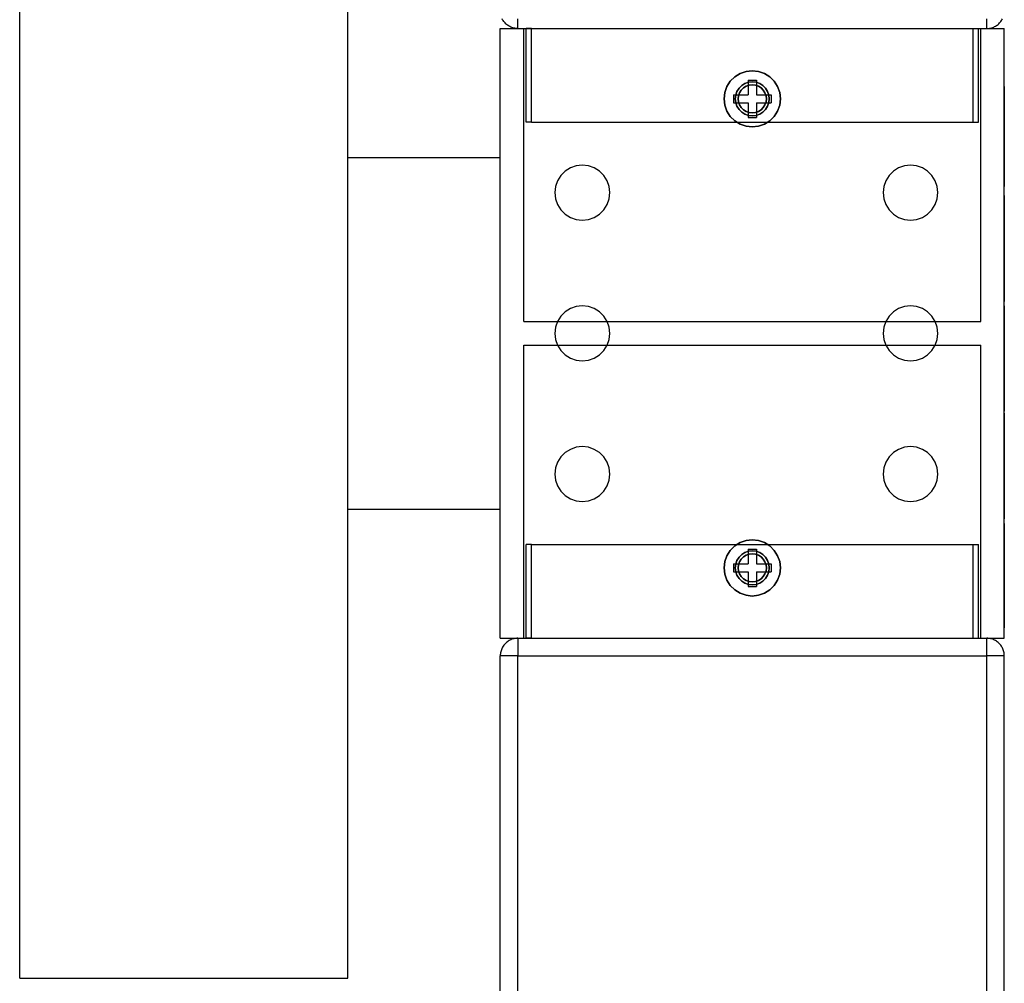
# Model space of a CAD drawing. Header units: millimetres. Extents: x -318 to 464, y -214 to 229.
# Tile 14 of 15: x 380 to 464, y 30 to 112. Entities that reach past the tile are written whole.
import ezdxf

# ---------------------------------------------------------------- set-up
doc = ezdxf.new("R2010")
doc.units = ezdxf.units.MM
doc.layers.add('GEOMETRY', color=7, linetype='Continuous')

msp = doc.modelspace()

# ---------------------------------------------------------------- linework, layer by layer
at = {"layer": 'GEOMETRY'}
for points in [[(379.5, 30), (379.5, 140)], [(407.5, 30), (407.5, 140)], [(422, 111), (421.9128, 111.0025), (421.8259, 111.0101), (421.7395, 111.0228), (421.6541, 111.0404), (421.5698, 111.063), (421.487, 111.0905), (421.4059, 111.1227), (421.3268, 111.1596), (421.25, 111.201), (421.1757, 111.2468), (421.1043, 111.2968), (421.0358, 111.3509), (420.9706, 111.4089), (420.9089, 111.4706), (420.8509, 111.5358), (420.7968, 111.6043), (420.7468, 111.6757), (420.701, 111.75), (420.6596, 111.8268)], [(422, 111), (422, 111.0025), (422, 111.0101), (422, 111.0228), (422, 111.0404), (422, 111.063), (422, 111.0905), (422, 111.1227), (422, 111.1596), (422, 111.201), (422, 111.2468), (422, 111.2968), (422, 111.3509), (422, 111.4089), (422, 111.4706), (422, 111.5358), (422, 111.6043), (422, 111.6757), (422, 111.75), (422, 111.8268)], [(462, 111), (462, 111.0025), (462, 111.0101), (462, 111.0228), (462, 111.0404), (462, 111.063), (462, 111.0905), (462, 111.1227), (462, 111.1596), (462, 111.201), (462, 111.2468), (462, 111.2968), (462, 111.3509), (462, 111.4089), (462, 111.4706), (462, 111.5358), (462, 111.6043), (462, 111.6757), (462, 111.75), (462, 111.8268)], [(462, 111), (462.0872, 111.0025), (462.1741, 111.0101), (462.2605, 111.0228), (462.3459, 111.0404), (462.4302, 111.063), (462.513, 111.0905), (462.5941, 111.1227), (462.6732, 111.1596), (462.75, 111.201), (462.8243, 111.2468), (462.8957, 111.2968), (462.9642, 111.3509), (463.0294, 111.4089), (463.0911, 111.4706), (463.1491, 111.5358), (463.2032, 111.6043), (463.2532, 111.6757), (463.299, 111.75), (463.3404, 111.8268)], [(420.5, 59), (420.5, 111)], [(420.5, 111), (463.5, 111)], [(422, 111), (462, 111)], [(422.5, 86), (422.5, 111)], [(422.5, 111), (461.5, 111)], [(423.15, 111), (423.1238, 111), (423.0978, 111), (423.0719, 111), (423.0462, 111), (423.0209, 111), (422.9961, 111), (422.9718, 111), (422.948, 111), (422.925, 111), (422.9027, 111), (422.8813, 111), (422.8607, 111), (422.8412, 111), (422.8227, 111), (422.8053, 111), (422.789, 111), (422.774, 111), (422.7603, 111), (422.7479, 111), (422.7368, 111), (422.7271, 111), (422.7189, 111), (422.7121, 111), (422.7068, 111), (422.703, 111), (422.7008, 111), (422.7, 111)], [(422.7, 103), (422.7, 111)], [(423.15, 111), (460.85, 111)], [(423.15, 103), (423.15, 111)], [(460.85, 111), (460.8762, 111), (460.9022, 111), (460.9281, 111), (460.9538, 111), (460.9791, 111), (461.0039, 111), (461.0282, 111), (461.052, 111), (461.075, 111), (461.0973, 111), (461.1187, 111), (461.1393, 111), (461.1588, 111), (461.1773, 111), (461.1947, 111), (461.211, 111), (461.226, 111), (461.2397, 111), (461.2521, 111), (461.2632, 111), (461.2729, 111), (461.2811, 111), (461.2879, 111), (461.2932, 111), (461.297, 111), (461.2992, 111), (461.3, 111)], [(460.85, 103), (460.85, 111)], [(461.3, 103), (461.3, 111)], [(461.5, 86), (461.5, 111)], [(463.5, 59), (463.5, 111)], [(442, 102.6), (441.4659, 102.6602), (440.9587, 102.8377), (440.5036, 103.1236), (440.1236, 103.5036), (439.8377, 103.9587), (439.6602, 104.4659), (439.6, 105), (439.6602, 105.5341), (439.8377, 106.0413), (440.1236, 106.4964), (440.5036, 106.8764), (440.9587, 107.1623), (441.4659, 107.3398), (442, 107.4), (442.5341, 107.3398), (443.0413, 107.1623), (443.4964, 106.8764), (443.8764, 106.4964), (444.1623, 106.0413), (444.3398, 105.5341), (444.4, 105), (444.3398, 104.4659), (444.1623, 103.9587), (443.8764, 103.5036), (443.4964, 103.1236), (443.0413, 102.8377), (442.5341, 102.6602), (442, 102.6)], [(442, 107.4), (441.4659, 107.3398), (440.9587, 107.1623), (440.5036, 106.8764), (440.1236, 106.4964), (439.8377, 106.0413), (439.6602, 105.5341), (439.6, 105), (439.6602, 104.4659), (439.8377, 103.9587), (440.1236, 103.5036), (440.5036, 103.1236), (440.9587, 102.8377), (441.4659, 102.6602), (442, 102.6), (442.5341, 102.6602), (443.0413, 102.8377), (443.4964, 103.1236), (443.8764, 103.5036), (444.1623, 103.9587), (444.3398, 104.4659), (444.4, 105), (444.3398, 105.5341), (444.1623, 106.0413), (443.8764, 106.4964), (443.4964, 106.8764), (443.0413, 107.1623), (442.5341, 107.3398), (442, 107.4)], [(442, 103.55), (441.6773, 103.5864), (441.3709, 103.6936), (441.0959, 103.8663), (440.8663, 104.0959), (440.6936, 104.3709), (440.5864, 104.6773), (440.55, 105), (440.5864, 105.3227), (440.6936, 105.6291), (440.8663, 105.9041), (441.0959, 106.1337), (441.3709, 106.3064), (441.6773, 106.4136), (442, 106.45), (442.3227, 106.4136), (442.6291, 106.3064), (442.9041, 106.1337), (443.1337, 105.9041), (443.3064, 105.6291), (443.4136, 105.3227), (443.45, 105), (443.4136, 104.6773), (443.3064, 104.3709), (443.1337, 104.0959), (442.9041, 103.8663), (442.6291, 103.6936), (442.3227, 103.5864), (442, 103.55)], [(442, 106.45), (441.6773, 106.4136), (441.3709, 106.3064), (441.0959, 106.1337), (440.8663, 105.9041), (440.6936, 105.6291), (440.5864, 105.3227), (440.55, 105), (440.5864, 104.6773), (440.6936, 104.3709), (440.8663, 104.0959), (441.0959, 103.8663), (441.3709, 103.6936), (441.6773, 103.5864), (442, 103.55), (442.3227, 103.5864), (442.6291, 103.6936), (442.9041, 103.8663), (443.1337, 104.0959), (443.3064, 104.3709), (443.4136, 104.6773), (443.45, 105), (443.4136, 105.3227), (443.3064, 105.6291), (443.1337, 105.9041), (442.9041, 106.1337), (442.6291, 106.3064), (442.3227, 106.4136), (442, 106.45)], [(442, 103.8), (441.733, 103.8301), (441.4793, 103.9188), (441.2518, 104.0618), (441.0618, 104.2518), (440.9188, 104.4793), (440.8301, 104.733), (440.8, 105), (440.8301, 105.267), (440.9188, 105.5207), (441.0618, 105.7482), (441.2518, 105.9382), (441.4793, 106.0812), (441.733, 106.1699), (442, 106.2), (442.267, 106.1699), (442.5207, 106.0812), (442.7482, 105.9382), (442.9382, 105.7482), (443.0812, 105.5207), (443.1699, 105.267), (443.2, 105), (443.1699, 104.733), (443.0812, 104.4793), (442.9382, 104.2518), (442.7482, 104.0618), (442.5207, 103.9188), (442.267, 103.8301), (442, 103.8)], [(442, 106.2), (441.733, 106.1699), (441.4793, 106.0812), (441.2518, 105.9382), (441.0618, 105.7482), (440.9188, 105.5207), (440.8301, 105.267), (440.8, 105), (440.8301, 104.733), (440.9188, 104.4793), (441.0618, 104.2518), (441.2518, 104.0618), (441.4793, 103.9188), (441.733, 103.8301), (442, 103.8), (442.267, 103.8301), (442.5207, 103.9188), (442.7482, 104.0618), (442.9382, 104.2518), (443.0812, 104.4793), (443.1699, 104.733), (443.2, 105), (443.1699, 105.267), (443.0812, 105.5207), (442.9382, 105.7482), (442.7482, 105.9382), (442.5207, 106.0812), (442.267, 106.1699), (442, 106.2)], [(441.65, 106.6), (441.65, 105.35)], [(441.65, 106.6), (442.35, 106.6)], [(442.35, 106.6), (442.35, 105.35)], [(463.5, 106.048), (463.5, 105.9663), (463.5, 105.7256), (463.5, 105.3377), (463.5, 104.8222), (463.5, 104.205), (463.5, 103.5169), (463.5, 102.7925), (463.5, 102.0681), (463.5, 101.38), (463.5, 100.7627), (463.5, 100.2472), (463.5, 99.8594), (463.5, 99.6186), (463.5, 99.537), (463.5, 99.6186), (463.5, 99.8594), (463.5, 100.2472), (463.5, 100.7627), (463.5, 101.38), (463.5, 102.0681), (463.5, 102.7925), (463.5, 103.5169), (463.5, 104.205), (463.5, 104.8222), (463.5, 105.3377), (463.5, 105.7256), (463.5, 105.9663), (463.5, 106.048)], [(463.5, 106.0469), (463.5, 105.9653), (463.5, 105.7245), (463.5, 105.3366), (463.5, 104.8212), (463.5, 104.2039), (463.5, 103.5159), (463.5, 102.7915), (463.5, 102.0671), (463.5, 101.379), (463.5, 100.7618), (463.5, 100.2463), (463.5, 99.8585), (463.5, 99.6177), (463.5, 99.5361), (463.5, 99.6177), (463.5, 99.8585), (463.5, 100.2463), (463.5, 100.7618), (463.5, 101.379), (463.5, 102.0671), (463.5, 102.7915), (463.5, 103.5159), (463.5, 104.2039), (463.5, 104.8212), (463.5, 105.3366), (463.5, 105.7245), (463.5, 105.9653), (463.5, 106.0469)], [(463.5, 105.9861), (463.5, 105.9044), (463.5, 105.6636), (463.5, 105.2758), (463.5, 104.7603), (463.5, 104.143), (463.5, 103.4548), (463.5, 102.7304), (463.5, 102.0059), (463.5, 101.3178), (463.5, 100.7005), (463.5, 100.1849), (463.5, 99.7971), (463.5, 99.5563), (463.5, 99.4747), (463.5, 99.5563), (463.5, 99.7971), (463.5, 100.1849), (463.5, 100.7005), (463.5, 101.3178), (463.5, 102.0059), (463.5, 102.7304), (463.5, 103.4548), (463.5, 104.143), (463.5, 104.7603), (463.5, 105.2758), (463.5, 105.6636), (463.5, 105.9044), (463.5, 105.9861)], [(440.4, 105.35), (441.65, 105.35)], [(440.4, 105.35), (440.4, 104.65)], [(442.35, 105.35), (443.6, 105.35)], [(443.6, 105.35), (443.6, 104.65)], [(463.5, 105.6374), (463.5, 105.5404), (463.5, 105.2544), (463.5, 104.7936), (463.5, 104.1811), (463.5, 103.4478), (463.5, 102.6303), (463.5, 101.7697), (463.5, 100.909), (463.5, 100.0915), (463.5, 99.3582), (463.5, 98.7458), (463.5, 98.285), (463.5, 97.9989), (463.5, 97.902), (463.5, 97.9989), (463.5, 98.285), (463.5, 98.7458), (463.5, 99.3582), (463.5, 100.0915), (463.5, 100.909), (463.5, 101.7697), (463.5, 102.6303), (463.5, 103.4478), (463.5, 104.1811), (463.5, 104.7936), (463.5, 105.2544), (463.5, 105.5404), (463.5, 105.6374)], [(463.5, 105.6361), (463.5, 105.5393), (463.5, 105.2538), (463.5, 104.794), (463.5, 104.1829), (463.5, 103.4511), (463.5, 102.6353), (463.5, 101.7765), (463.5, 100.9176), (463.5, 100.1019), (463.5, 99.37), (463.5, 98.7589), (463.5, 98.2991), (463.5, 98.0136), (463.5, 97.9169), (463.5, 98.0136), (463.5, 98.2991), (463.5, 98.7589), (463.5, 99.37), (463.5, 100.1019), (463.5, 100.9176), (463.5, 101.7765), (463.5, 102.6353), (463.5, 103.4511), (463.5, 104.1829), (463.5, 104.794), (463.5, 105.2538), (463.5, 105.5393), (463.5, 105.6361)], [(463.5, 105.4272), (463.5, 105.3304), (463.5, 105.0447), (463.5, 104.5845), (463.5, 103.973), (463.5, 103.2406), (463.5, 102.4242), (463.5, 101.5648), (463.5, 100.7053), (463.5, 99.8889), (463.5, 99.1566), (463.5, 98.545), (463.5, 98.0849), (463.5, 97.7992), (463.5, 97.7024), (463.5, 97.7992), (463.5, 98.0849), (463.5, 98.545), (463.5, 99.1566), (463.5, 99.8889), (463.5, 100.7053), (463.5, 101.5648), (463.5, 102.4242), (463.5, 103.2406), (463.5, 103.973), (463.5, 104.5845), (463.5, 105.0447), (463.5, 105.3304), (463.5, 105.4272)], [(463.5, 105.425), (463.5, 105.3283), (463.5, 105.0433), (463.5, 104.5841), (463.5, 103.9738), (463.5, 103.243), (463.5, 102.4284), (463.5, 101.5707), (463.5, 100.7131), (463.5, 99.8985), (463.5, 99.1677), (463.5, 98.5574), (463.5, 98.0982), (463.5, 97.8132), (463.5, 97.7165), (463.5, 97.8132), (463.5, 98.0982), (463.5, 98.5574), (463.5, 99.1677), (463.5, 99.8985), (463.5, 100.7131), (463.5, 101.5707), (463.5, 102.4284), (463.5, 103.243), (463.5, 103.9738), (463.5, 104.5841), (463.5, 105.0433), (463.5, 105.3283), (463.5, 105.425)], [(463.5, 105.2516), (463.5, 105.1549), (463.5, 104.8696), (463.5, 104.4101), (463.5, 103.7994), (463.5, 103.0681), (463.5, 102.2528), (463.5, 101.3946), (463.5, 100.5363), (463.5, 99.721), (463.5, 98.9897), (463.5, 98.379), (463.5, 97.9195), (463.5, 97.6342), (463.5, 97.5375), (463.5, 97.6342), (463.5, 97.9195), (463.5, 98.379), (463.5, 98.9897), (463.5, 99.721), (463.5, 100.5363), (463.5, 101.3946), (463.5, 102.2528), (463.5, 103.0681), (463.5, 103.7994), (463.5, 104.4101), (463.5, 104.8696), (463.5, 105.1549), (463.5, 105.2516)], [(463.5, 105.248), (463.5, 105.1515), (463.5, 104.8668), (463.5, 104.4083), (463.5, 103.7989), (463.5, 103.0691), (463.5, 102.2556), (463.5, 101.3992), (463.5, 100.5428), (463.5, 99.7293), (463.5, 98.9995), (463.5, 98.3901), (463.5, 97.9316), (463.5, 97.6469), (463.5, 97.5504), (463.5, 97.6469), (463.5, 97.9316), (463.5, 98.3901), (463.5, 98.9995), (463.5, 99.7293), (463.5, 100.5428), (463.5, 101.3992), (463.5, 102.2556), (463.5, 103.0691), (463.5, 103.7989), (463.5, 104.4083), (463.5, 104.8668), (463.5, 105.1515), (463.5, 105.248)], [(440.4, 104.65), (441.65, 104.65)], [(441.65, 104.65), (441.65, 103.4)], [(442.35, 104.65), (443.6, 104.65)], [(442.35, 104.65), (442.35, 103.4)], [(441.65, 103.4), (442.35, 103.4)], [(423.15, 103), (423.1238, 103), (423.0978, 103), (423.0719, 103), (423.0462, 103), (423.0209, 103), (422.9961, 103), (422.9718, 103), (422.948, 103), (422.925, 103), (422.9027, 103), (422.8813, 103), (422.8607, 103), (422.8412, 103), (422.8227, 103), (422.8053, 103), (422.789, 103), (422.774, 103), (422.7603, 103), (422.7479, 103), (422.7368, 103), (422.7271, 103), (422.7189, 103), (422.7121, 103), (422.7068, 103), (422.703, 103), (422.7008, 103), (422.7, 103)], [(423.15, 103), (460.85, 103)], [(460.85, 103), (460.8762, 103), (460.9022, 103), (460.9281, 103), (460.9538, 103), (460.9791, 103), (461.0039, 103), (461.0282, 103), (461.052, 103), (461.075, 103), (461.0973, 103), (461.1187, 103), (461.1393, 103), (461.1588, 103), (461.1773, 103), (461.1947, 103), (461.211, 103), (461.226, 103), (461.2397, 103), (461.2521, 103), (461.2632, 103), (461.2729, 103), (461.2811, 103), (461.2879, 103), (461.2932, 103), (461.297, 103), (461.2992, 103), (461.3, 103)], [(407.5, 70), (407.5, 100)], [(407.5, 100), (420.5, 100)], [(420.5, 70), (420.5, 100)], [(427.5, 94.6596), (428.0208, 94.7183), (428.5155, 94.8914), (428.9592, 95.1702), (429.3298, 95.5408), (429.6086, 95.9845), (429.7817, 96.4792), (429.8404, 97), (429.7817, 97.5208), (429.6086, 98.0155), (429.3298, 98.4592), (428.9592, 98.8298), (428.5155, 99.1086), (428.0208, 99.2817), (427.5, 99.3404), (426.9792, 99.2817), (426.4845, 99.1086), (426.0408, 98.8298), (425.6702, 98.4592), (425.3914, 98.0155), (425.2183, 97.5208), (425.1596, 97), (425.2183, 96.4792), (425.3914, 95.9845), (425.6702, 95.5408), (426.0408, 95.1702), (426.4845, 94.8914), (426.9792, 94.7183), (427.5, 94.6596)], [(427.5, 99.3404), (426.9792, 99.2817), (426.4845, 99.1086), (426.0408, 98.8298), (425.6702, 98.4592), (425.3914, 98.0155), (425.2183, 97.5208), (425.1596, 97), (425.2183, 96.4792), (425.3914, 95.9845), (425.6702, 95.5408), (426.0408, 95.1702), (426.4845, 94.8914), (426.9792, 94.7183), (427.5, 94.6596), (428.0208, 94.7183), (428.5155, 94.8914), (428.9592, 95.1702), (429.3298, 95.5408), (429.6086, 95.9845), (429.7817, 96.4792), (429.8404, 97), (429.7817, 97.5208), (429.6086, 98.0155), (429.3298, 98.4592), (428.9592, 98.8298), (428.5155, 99.1086), (428.0208, 99.2817), (427.5, 99.3404)], [(455.5, 94.6596), (456.0208, 94.7183), (456.5155, 94.8914), (456.9592, 95.1702), (457.3298, 95.5408), (457.6086, 95.9845), (457.7817, 96.4792), (457.8404, 97), (457.7817, 97.5208), (457.6086, 98.0155), (457.3298, 98.4592), (456.9592, 98.8298), (456.5155, 99.1086), (456.0208, 99.2817), (455.5, 99.3404), (454.9792, 99.2817), (454.4845, 99.1086), (454.0408, 98.8298), (453.6702, 98.4592), (453.3914, 98.0155), (453.2183, 97.5208), (453.1596, 97), (453.2183, 96.4792), (453.3914, 95.9845), (453.6702, 95.5408), (454.0408, 95.1702), (454.4845, 94.8914), (454.9792, 94.7183), (455.5, 94.6596)], [(455.5, 99.3404), (454.9792, 99.2817), (454.4845, 99.1086), (454.0408, 98.8298), (453.6702, 98.4592), (453.3914, 98.0155), (453.2183, 97.5208), (453.1596, 97), (453.2183, 96.4792), (453.3914, 95.9845), (453.6702, 95.5408), (454.0408, 95.1702), (454.4845, 94.8914), (454.9792, 94.7183), (455.5, 94.6596), (456.0208, 94.7183), (456.5155, 94.8914), (456.9592, 95.1702), (457.3298, 95.5408), (457.6086, 95.9845), (457.7817, 96.4792), (457.8404, 97), (457.7817, 97.5208), (457.6086, 98.0155), (457.3298, 98.4592), (456.9592, 98.8298), (456.5155, 99.1086), (456.0208, 99.2817), (455.5, 99.3404)], [(463.5, 96.7437), (463.5, 96.6505), (463.5, 96.3755), (463.5, 95.9326), (463.5, 95.3438), (463.5, 94.6388), (463.5, 93.853), (463.5, 93.0256), (463.5, 92.1982), (463.5, 91.4123), (463.5, 90.7074), (463.5, 90.1186), (463.5, 89.6757), (463.5, 89.4007), (463.5, 89.3074), (463.5, 89.4007), (463.5, 89.6757), (463.5, 90.1186), (463.5, 90.7074), (463.5, 91.4123), (463.5, 92.1982), (463.5, 93.0256), (463.5, 93.853), (463.5, 94.6388), (463.5, 95.3438), (463.5, 95.9326), (463.5, 96.3755), (463.5, 96.6505), (463.5, 96.7437)], [(463.5, 96.5479), (463.5, 96.4548), (463.5, 96.1803), (463.5, 95.7381), (463.5, 95.1504), (463.5, 94.4466), (463.5, 93.6621), (463.5, 92.8361), (463.5, 92.0102), (463.5, 91.2257), (463.5, 90.5219), (463.5, 89.9342), (463.5, 89.492), (463.5, 89.2175), (463.5, 89.1244), (463.5, 89.2175), (463.5, 89.492), (463.5, 89.9342), (463.5, 90.5219), (463.5, 91.2257), (463.5, 92.0102), (463.5, 92.8361), (463.5, 93.6621), (463.5, 94.4466), (463.5, 95.1504), (463.5, 95.7381), (463.5, 96.1803), (463.5, 96.4548), (463.5, 96.5479)], [(463.5, 96.3252), (463.5, 96.2323), (463.5, 95.9583), (463.5, 95.5168), (463.5, 94.9301), (463.5, 94.2276), (463.5, 93.4444), (463.5, 92.6199), (463.5, 91.7954), (463.5, 91.0122), (463.5, 90.3097), (463.5, 89.723), (463.5, 89.2815), (463.5, 89.0075), (463.5, 88.9146), (463.5, 89.0075), (463.5, 89.2815), (463.5, 89.723), (463.5, 90.3097), (463.5, 91.0122), (463.5, 91.7954), (463.5, 92.6199), (463.5, 93.4444), (463.5, 94.2276), (463.5, 94.9301), (463.5, 95.5168), (463.5, 95.9583), (463.5, 96.2323), (463.5, 96.3252)], [(463.5, 96.3141), (463.5, 96.2315), (463.5, 95.9879), (463.5, 95.5955), (463.5, 95.0739), (463.5, 94.4494), (463.5, 93.7532), (463.5, 93.0202), (463.5, 92.2873), (463.5, 91.5911), (463.5, 90.9665), (463.5, 90.445), (463.5, 90.0525), (463.5, 89.8089), (463.5, 89.7263), (463.5, 89.8089), (463.5, 90.0525), (463.5, 90.445), (463.5, 90.9665), (463.5, 91.5911), (463.5, 92.2873), (463.5, 93.0202), (463.5, 93.7532), (463.5, 94.4494), (463.5, 95.0739), (463.5, 95.5955), (463.5, 95.9879), (463.5, 96.2315), (463.5, 96.3141)], [(463.5, 96.1206), (463.5, 96.0381), (463.5, 95.7947), (463.5, 95.4027), (463.5, 94.8816), (463.5, 94.2576), (463.5, 93.562), (463.5, 92.8297), (463.5, 92.0974), (463.5, 91.4018), (463.5, 90.7778), (463.5, 90.2567), (463.5, 89.8647), (463.5, 89.6213), (463.5, 89.5387), (463.5, 89.6213), (463.5, 89.8647), (463.5, 90.2567), (463.5, 90.7778), (463.5, 91.4018), (463.5, 92.0974), (463.5, 92.8297), (463.5, 93.562), (463.5, 94.2576), (463.5, 94.8816), (463.5, 95.4027), (463.5, 95.7947), (463.5, 96.0381), (463.5, 96.1206)], [(463.5, 95.901), (463.5, 95.8186), (463.5, 95.5754), (463.5, 95.1836), (463.5, 94.663), (463.5, 94.0396), (463.5, 93.3446), (463.5, 92.6129), (463.5, 91.8812), (463.5, 91.1862), (463.5, 90.5628), (463.5, 90.0422), (463.5, 89.6504), (463.5, 89.4072), (463.5, 89.3248), (463.5, 89.4072), (463.5, 89.6504), (463.5, 90.0422), (463.5, 90.5628), (463.5, 91.1862), (463.5, 91.8812), (463.5, 92.6129), (463.5, 93.3446), (463.5, 94.0396), (463.5, 94.663), (463.5, 95.1836), (463.5, 95.5754), (463.5, 95.8186), (463.5, 95.901)], [(463.5, 95.7037), (463.5, 95.6041), (463.5, 95.3102), (463.5, 94.8369), (463.5, 94.2079), (463.5, 93.4546), (463.5, 92.6149), (463.5, 91.7309), (463.5, 90.8469), (463.5, 90.0072), (463.5, 89.2539), (463.5, 88.6248), (463.5, 88.1515), (463.5, 87.8577), (463.5, 87.7581), (463.5, 87.8577), (463.5, 88.1515), (463.5, 88.6248), (463.5, 89.2539), (463.5, 90.0072), (463.5, 90.8469), (463.5, 91.7309), (463.5, 92.6149), (463.5, 93.4546), (463.5, 94.2079), (463.5, 94.8369), (463.5, 95.3102), (463.5, 95.6041), (463.5, 95.7037)], [(463.5, 95.6985), (463.5, 95.5991), (463.5, 95.3058), (463.5, 94.8333), (463.5, 94.2054), (463.5, 93.4535), (463.5, 92.6153), (463.5, 91.7329), (463.5, 90.8504), (463.5, 90.0122), (463.5, 89.2603), (463.5, 88.6324), (463.5, 88.1599), (463.5, 87.8666), (463.5, 87.7672), (463.5, 87.8666), (463.5, 88.1599), (463.5, 88.6324), (463.5, 89.2603), (463.5, 90.0122), (463.5, 90.8504), (463.5, 91.7329), (463.5, 92.6153), (463.5, 93.4535), (463.5, 94.2054), (463.5, 94.8333), (463.5, 95.3058), (463.5, 95.5991), (463.5, 95.6985)], [(463.5, 95.6693), (463.5, 95.5698), (463.5, 95.2762), (463.5, 94.8033), (463.5, 94.1748), (463.5, 93.4222), (463.5, 92.5833), (463.5, 91.7), (463.5, 90.8168), (463.5, 89.9778), (463.5, 89.2252), (463.5, 88.5967), (463.5, 88.1238), (463.5, 87.8303), (463.5, 87.7307), (463.5, 87.8303), (463.5, 88.1238), (463.5, 88.5967), (463.5, 89.2252), (463.5, 89.9778), (463.5, 90.8168), (463.5, 91.7), (463.5, 92.5833), (463.5, 93.4222), (463.5, 94.1748), (463.5, 94.8033), (463.5, 95.2762), (463.5, 95.5698), (463.5, 95.6693)], [(427.5, 82.6596), (428.0208, 82.7183), (428.5155, 82.8914), (428.9592, 83.1702), (429.3298, 83.5408), (429.6086, 83.9845), (429.7817, 84.4792), (429.8404, 85), (429.7817, 85.5208), (429.6086, 86.0155), (429.3298, 86.4592), (428.9592, 86.8298), (428.5155, 87.1086), (428.0208, 87.2817), (427.5, 87.3404), (426.9792, 87.2817), (426.4845, 87.1086), (426.0408, 86.8298), (425.6702, 86.4592), (425.3914, 86.0155), (425.2183, 85.5208), (425.1596, 85), (425.2183, 84.4792), (425.3914, 83.9845), (425.6702, 83.5408), (426.0408, 83.1702), (426.4845, 82.8914), (426.9792, 82.7183), (427.5, 82.6596)], [(427.5, 87.3404), (426.9792, 87.2817), (426.4845, 87.1086), (426.0408, 86.8298), (425.6702, 86.4592), (425.3914, 86.0155), (425.2183, 85.5208), (425.1596, 85), (425.2183, 84.4792), (425.3914, 83.9845), (425.6702, 83.5408), (426.0408, 83.1702), (426.4845, 82.8914), (426.9792, 82.7183), (427.5, 82.6596), (428.0208, 82.7183), (428.5155, 82.8914), (428.9592, 83.1702), (429.3298, 83.5408), (429.6086, 83.9845), (429.7817, 84.4792), (429.8404, 85), (429.7817, 85.5208), (429.6086, 86.0155), (429.3298, 86.4592), (428.9592, 86.8298), (428.5155, 87.1086), (428.0208, 87.2817), (427.5, 87.3404)], [(455.5, 82.6596), (456.0208, 82.7183), (456.5155, 82.8914), (456.9592, 83.1702), (457.3298, 83.5408), (457.6086, 83.9845), (457.7817, 84.4792), (457.8404, 85), (457.7817, 85.5208), (457.6086, 86.0155), (457.3298, 86.4592), (456.9592, 86.8298), (456.5155, 87.1086), (456.0208, 87.2817), (455.5, 87.3404), (454.9792, 87.2817), (454.4845, 87.1086), (454.0408, 86.8298), (453.6702, 86.4592), (453.3914, 86.0155), (453.2183, 85.5208), (453.1596, 85), (453.2183, 84.4792), (453.3914, 83.9845), (453.6702, 83.5408), (454.0408, 83.1702), (454.4845, 82.8914), (454.9792, 82.7183), (455.5, 82.6596)], [(455.5, 87.3404), (454.9792, 87.2817), (454.4845, 87.1086), (454.0408, 86.8298), (453.6702, 86.4592), (453.3914, 86.0155), (453.2183, 85.5208), (453.1596, 85), (453.2183, 84.4792), (453.3914, 83.9845), (453.6702, 83.5408), (454.0408, 83.1702), (454.4845, 82.8914), (454.9792, 82.7183), (455.5, 82.6596), (456.0208, 82.7183), (456.5155, 82.8914), (456.9592, 83.1702), (457.3298, 83.5408), (457.6086, 83.9845), (457.7817, 84.4792), (457.8404, 85), (457.7817, 85.5208), (457.6086, 86.0155), (457.3298, 86.4592), (456.9592, 86.8298), (456.5155, 87.1086), (456.0208, 87.2817), (455.5, 87.3404)], [(463.5, 87.3541), (463.5, 87.2647), (463.5, 87.0013), (463.5, 86.5768), (463.5, 86.0127), (463.5, 85.3372), (463.5, 84.5842), (463.5, 83.7915), (463.5, 82.9987), (463.5, 82.2457), (463.5, 81.5703), (463.5, 81.0061), (463.5, 80.5817), (463.5, 80.3182), (463.5, 80.2289), (463.5, 80.3182), (463.5, 80.5817), (463.5, 81.0061), (463.5, 81.5703), (463.5, 82.2457), (463.5, 82.9987), (463.5, 83.7915), (463.5, 84.5842), (463.5, 85.3372), (463.5, 86.0127), (463.5, 86.5768), (463.5, 87.0013), (463.5, 87.2647), (463.5, 87.3541)], [(463.5, 87.3486), (463.5, 87.2594), (463.5, 86.9964), (463.5, 86.5727), (463.5, 86.0097), (463.5, 85.3354), (463.5, 84.5838), (463.5, 83.7925), (463.5, 83.0012), (463.5, 82.2496), (463.5, 81.5753), (463.5, 81.0122), (463.5, 80.5886), (463.5, 80.3256), (463.5, 80.2364), (463.5, 80.3256), (463.5, 80.5886), (463.5, 81.0122), (463.5, 81.5753), (463.5, 82.2496), (463.5, 83.0012), (463.5, 83.7925), (463.5, 84.5838), (463.5, 85.3354), (463.5, 86.0097), (463.5, 86.5727), (463.5, 86.9964), (463.5, 87.2594), (463.5, 87.3486)], [(463.5, 87.2965), (463.5, 87.2071), (463.5, 86.9431), (463.5, 86.5179), (463.5, 85.9527), (463.5, 85.276), (463.5, 84.5216), (463.5, 83.7274), (463.5, 82.9332), (463.5, 82.1789), (463.5, 81.5021), (463.5, 80.937), (463.5, 80.5118), (463.5, 80.2478), (463.5, 80.1583), (463.5, 80.2478), (463.5, 80.5118), (463.5, 80.937), (463.5, 81.5021), (463.5, 82.1789), (463.5, 82.9332), (463.5, 83.7274), (463.5, 84.5216), (463.5, 85.276), (463.5, 85.9527), (463.5, 86.5179), (463.5, 86.9431), (463.5, 87.2071), (463.5, 87.2965)], [(463.5, 86.8038), (463.5, 86.7028), (463.5, 86.405), (463.5, 85.9252), (463.5, 85.2875), (463.5, 84.5239), (463.5, 83.6726), (463.5, 82.7765), (463.5, 81.8803), (463.5, 81.0291), (463.5, 80.2655), (463.5, 79.6278), (463.5, 79.148), (463.5, 78.8501), (463.5, 78.7491), (463.5, 78.8501), (463.5, 79.148), (463.5, 79.6278), (463.5, 80.2655), (463.5, 81.0291), (463.5, 81.8803), (463.5, 82.7765), (463.5, 83.6726), (463.5, 84.5239), (463.5, 85.2875), (463.5, 85.9252), (463.5, 86.405), (463.5, 86.7028), (463.5, 86.8038)], [(463.5, 86.5995), (463.5, 86.4985), (463.5, 86.2005), (463.5, 85.7206), (463.5, 85.0826), (463.5, 84.3188), (463.5, 83.4672), (463.5, 82.5707), (463.5, 81.6743), (463.5, 80.8227), (463.5, 80.0589), (463.5, 79.4209), (463.5, 78.941), (463.5, 78.643), (463.5, 78.542), (463.5, 78.643), (463.5, 78.941), (463.5, 79.4209), (463.5, 80.0589), (463.5, 80.8227), (463.5, 81.6743), (463.5, 82.5707), (463.5, 83.4672), (463.5, 84.3188), (463.5, 85.0826), (463.5, 85.7206), (463.5, 86.2005), (463.5, 86.4985), (463.5, 86.5995)], [(422.5, 86), (461.5, 86)], [(463.5, 86.4293), (463.5, 86.3283), (463.5, 86.0302), (463.5, 85.5501), (463.5, 84.9119), (463.5, 84.1478), (463.5, 83.296), (463.5, 82.3992), (463.5, 81.5024), (463.5, 80.6506), (463.5, 79.8865), (463.5, 79.2484), (463.5, 78.7682), (463.5, 78.4702), (463.5, 78.3691), (463.5, 78.4702), (463.5, 78.7682), (463.5, 79.2484), (463.5, 79.8865), (463.5, 80.6506), (463.5, 81.5024), (463.5, 82.3992), (463.5, 83.296), (463.5, 84.1478), (463.5, 84.9119), (463.5, 85.5501), (463.5, 86.0302), (463.5, 86.3283), (463.5, 86.4293)], [(463.5, 86.1632), (463.5, 86.0781), (463.5, 85.8272), (463.5, 85.4229), (463.5, 84.8855), (463.5, 84.2421), (463.5, 83.5248), (463.5, 82.7697), (463.5, 82.0145), (463.5, 81.2973), (463.5, 80.6538), (463.5, 80.1165), (463.5, 79.7122), (463.5, 79.4612), (463.5, 79.3761), (463.5, 79.4612), (463.5, 79.7122), (463.5, 80.1165), (463.5, 80.6538), (463.5, 81.2973), (463.5, 82.0145), (463.5, 82.7697), (463.5, 83.5248), (463.5, 84.2421), (463.5, 84.8855), (463.5, 85.4229), (463.5, 85.8272), (463.5, 86.0781), (463.5, 86.1632)], [(463.5, 85.9531), (463.5, 85.8682), (463.5, 85.6176), (463.5, 85.2139), (463.5, 84.6774), (463.5, 84.0349), (463.5, 83.3188), (463.5, 82.5648), (463.5, 81.8108), (463.5, 81.0946), (463.5, 80.4522), (463.5, 79.9157), (463.5, 79.512), (463.5, 79.2614), (463.5, 79.1764), (463.5, 79.2614), (463.5, 79.512), (463.5, 79.9157), (463.5, 80.4522), (463.5, 81.0946), (463.5, 81.8108), (463.5, 82.5648), (463.5, 83.3188), (463.5, 84.0349), (463.5, 84.6774), (463.5, 85.2139), (463.5, 85.6176), (463.5, 85.8682), (463.5, 85.9531)], [(463.5, 85.7778), (463.5, 85.693), (463.5, 85.4428), (463.5, 85.0397), (463.5, 84.504), (463.5, 83.8625), (463.5, 83.1474), (463.5, 82.3946), (463.5, 81.6417), (463.5, 80.9266), (463.5, 80.2851), (463.5, 79.7494), (463.5, 79.3464), (463.5, 79.0961), (463.5, 79.0113), (463.5, 79.0961), (463.5, 79.3464), (463.5, 79.7494), (463.5, 80.2851), (463.5, 80.9266), (463.5, 81.6417), (463.5, 82.3946), (463.5, 83.1474), (463.5, 83.8625), (463.5, 84.504), (463.5, 85.0397), (463.5, 85.4428), (463.5, 85.693), (463.5, 85.7778)], [(422.5, 59), (422.5, 84)], [(422.5, 84), (461.5, 84)], [(461.5, 59), (461.5, 84)], [(463.5, 78.2088), (463.5, 78.1076), (463.5, 77.8092), (463.5, 77.3284), (463.5, 76.6894), (463.5, 75.9242), (463.5, 75.0712), (463.5, 74.1732), (463.5, 73.2752), (463.5, 72.4222), (463.5, 71.657), (463.5, 71.018), (463.5, 70.5372), (463.5, 70.2387), (463.5, 70.1375), (463.5, 70.2387), (463.5, 70.5372), (463.5, 71.018), (463.5, 71.657), (463.5, 72.4222), (463.5, 73.2752), (463.5, 74.1732), (463.5, 75.0712), (463.5, 75.9242), (463.5, 76.6894), (463.5, 77.3284), (463.5, 77.8092), (463.5, 78.1076), (463.5, 78.2088)], [(463.5, 78.0604), (463.5, 77.9593), (463.5, 77.6609), (463.5, 77.1802), (463.5, 76.5413), (463.5, 75.7762), (463.5, 74.9234), (463.5, 74.0256), (463.5, 73.1278), (463.5, 72.2749), (463.5, 71.5099), (463.5, 70.871), (463.5, 70.3903), (463.5, 70.0919), (463.5, 69.9907), (463.5, 70.0919), (463.5, 70.3903), (463.5, 70.871), (463.5, 71.5099), (463.5, 72.2749), (463.5, 73.1278), (463.5, 74.0256), (463.5, 74.9234), (463.5, 75.7762), (463.5, 76.5413), (463.5, 77.1802), (463.5, 77.6609), (463.5, 77.9593), (463.5, 78.0604)], [(463.5, 77.8701), (463.5, 77.7689), (463.5, 77.4706), (463.5, 76.99), (463.5, 76.3513), (463.5, 75.5864), (463.5, 74.7338), (463.5, 73.8361), (463.5, 72.9385), (463.5, 72.0859), (463.5, 71.321), (463.5, 70.6823), (463.5, 70.2017), (463.5, 69.9033), (463.5, 69.8022), (463.5, 69.9033), (463.5, 70.2017), (463.5, 70.6823), (463.5, 71.321), (463.5, 72.0859), (463.5, 72.9385), (463.5, 73.8361), (463.5, 74.7338), (463.5, 75.5864), (463.5, 76.3513), (463.5, 76.99), (463.5, 77.4706), (463.5, 77.7689), (463.5, 77.8701)], [(463.5, 77.432), (463.5, 77.3465), (463.5, 77.0942), (463.5, 76.6877), (463.5, 76.1475), (463.5, 75.5006), (463.5, 74.7794), (463.5, 74.0202), (463.5, 73.261), (463.5, 72.5399), (463.5, 71.893), (463.5, 71.3528), (463.5, 70.9463), (463.5, 70.694), (463.5, 70.6084), (463.5, 70.694), (463.5, 70.9463), (463.5, 71.3528), (463.5, 71.893), (463.5, 72.5399), (463.5, 73.261), (463.5, 74.0202), (463.5, 74.7794), (463.5, 75.5006), (463.5, 76.1475), (463.5, 76.6877), (463.5, 77.0942), (463.5, 77.3465), (463.5, 77.432)], [(463.5, 77.247), (463.5, 77.1613), (463.5, 76.9086), (463.5, 76.5014), (463.5, 75.9603), (463.5, 75.3124), (463.5, 74.5901), (463.5, 73.8297), (463.5, 73.0693), (463.5, 72.347), (463.5, 71.699), (463.5, 71.1579), (463.5, 70.7508), (463.5, 70.4981), (463.5, 70.4124), (463.5, 70.4981), (463.5, 70.7508), (463.5, 71.1579), (463.5, 71.699), (463.5, 72.347), (463.5, 73.0693), (463.5, 73.8297), (463.5, 74.5901), (463.5, 75.3124), (463.5, 75.9603), (463.5, 76.5014), (463.5, 76.9086), (463.5, 77.1613), (463.5, 77.247)], [(463.5, 77.0357), (463.5, 76.9499), (463.5, 76.6968), (463.5, 76.289), (463.5, 75.747), (463.5, 75.098), (463.5, 74.3746), (463.5, 73.6129), (463.5, 72.8512), (463.5, 72.1278), (463.5, 71.4788), (463.5, 70.9368), (463.5, 70.529), (463.5, 70.2759), (463.5, 70.19), (463.5, 70.2759), (463.5, 70.529), (463.5, 70.9368), (463.5, 71.4788), (463.5, 72.1278), (463.5, 72.8512), (463.5, 73.6129), (463.5, 74.3746), (463.5, 75.098), (463.5, 75.747), (463.5, 76.289), (463.5, 76.6968), (463.5, 76.9499), (463.5, 77.0357)], [(463.5, 76.2649), (463.5, 76.1763), (463.5, 75.9149), (463.5, 75.4939), (463.5, 74.9343), (463.5, 74.2642), (463.5, 73.5173), (463.5, 72.7309), (463.5, 71.9445), (463.5, 71.1975), (463.5, 70.5275), (463.5, 69.9679), (463.5, 69.5468), (463.5, 69.2855), (463.5, 69.1969), (463.5, 69.2855), (463.5, 69.5468), (463.5, 69.9679), (463.5, 70.5275), (463.5, 71.1975), (463.5, 71.9445), (463.5, 72.7309), (463.5, 73.5173), (463.5, 74.2642), (463.5, 74.9343), (463.5, 75.4939), (463.5, 75.9149), (463.5, 76.1763), (463.5, 76.2649)], [(463.5, 76.2541), (463.5, 76.1658), (463.5, 75.9054), (463.5, 75.4859), (463.5, 74.9283), (463.5, 74.2607), (463.5, 73.5164), (463.5, 72.7329), (463.5, 71.9493), (463.5, 71.205), (463.5, 70.5374), (463.5, 69.9798), (463.5, 69.5603), (463.5, 69.2999), (463.5, 69.2116), (463.5, 69.2999), (463.5, 69.5603), (463.5, 69.9798), (463.5, 70.5374), (463.5, 71.205), (463.5, 71.9493), (463.5, 72.7329), (463.5, 73.5164), (463.5, 74.2607), (463.5, 74.9283), (463.5, 75.4859), (463.5, 75.9054), (463.5, 76.1658), (463.5, 76.2541)], [(463.5, 76.2276), (463.5, 76.1392), (463.5, 75.8783), (463.5, 75.458), (463.5, 74.8994), (463.5, 74.2306), (463.5, 73.485), (463.5, 72.7), (463.5, 71.915), (463.5, 71.1694), (463.5, 70.5006), (463.5, 69.942), (463.5, 69.5217), (463.5, 69.2608), (463.5, 69.1724), (463.5, 69.2608), (463.5, 69.5217), (463.5, 69.942), (463.5, 70.5006), (463.5, 71.1694), (463.5, 71.915), (463.5, 72.7), (463.5, 73.485), (463.5, 74.2306), (463.5, 74.8994), (463.5, 75.458), (463.5, 75.8783), (463.5, 76.1392), (463.5, 76.2276)], [(427.5, 70.6596), (428.0208, 70.7183), (428.5155, 70.8914), (428.9592, 71.1702), (429.3298, 71.5408), (429.6086, 71.9845), (429.7817, 72.4792), (429.8404, 73), (429.7817, 73.5208), (429.6086, 74.0155), (429.3298, 74.4592), (428.9592, 74.8298), (428.5155, 75.1086), (428.0208, 75.2817), (427.5, 75.3404), (426.9792, 75.2817), (426.4845, 75.1086), (426.0408, 74.8298), (425.6702, 74.4592), (425.3914, 74.0155), (425.2183, 73.5208), (425.1596, 73), (425.2183, 72.4792), (425.3914, 71.9845), (425.6702, 71.5408), (426.0408, 71.1702), (426.4845, 70.8914), (426.9792, 70.7183), (427.5, 70.6596)], [(427.5, 75.3404), (426.9792, 75.2817), (426.4845, 75.1086), (426.0408, 74.8298), (425.6702, 74.4592), (425.3914, 74.0155), (425.2183, 73.5208), (425.1596, 73), (425.2183, 72.4792), (425.3914, 71.9845), (425.6702, 71.5408), (426.0408, 71.1702), (426.4845, 70.8914), (426.9792, 70.7183), (427.5, 70.6596), (428.0208, 70.7183), (428.5155, 70.8914), (428.9592, 71.1702), (429.3298, 71.5408), (429.6086, 71.9845), (429.7817, 72.4792), (429.8404, 73), (429.7817, 73.5208), (429.6086, 74.0155), (429.3298, 74.4592), (428.9592, 74.8298), (428.5155, 75.1086), (428.0208, 75.2817), (427.5, 75.3404)], [(455.5, 70.6596), (456.0208, 70.7183), (456.5155, 70.8914), (456.9592, 71.1702), (457.3298, 71.5408), (457.6086, 71.9845), (457.7817, 72.4792), (457.8404, 73), (457.7817, 73.5208), (457.6086, 74.0155), (457.3298, 74.4592), (456.9592, 74.8298), (456.5155, 75.1086), (456.0208, 75.2817), (455.5, 75.3404), (454.9792, 75.2817), (454.4845, 75.1086), (454.0408, 74.8298), (453.6702, 74.4592), (453.3914, 74.0155), (453.2183, 73.5208), (453.1596, 73), (453.2183, 72.4792), (453.3914, 71.9845), (453.6702, 71.5408), (454.0408, 71.1702), (454.4845, 70.8914), (454.9792, 70.7183), (455.5, 70.6596)], [(455.5, 75.3404), (454.9792, 75.2817), (454.4845, 75.1086), (454.0408, 74.8298), (453.6702, 74.4592), (453.3914, 74.0155), (453.2183, 73.5208), (453.1596, 73), (453.2183, 72.4792), (453.3914, 71.9845), (453.6702, 71.5408), (454.0408, 71.1702), (454.4845, 70.8914), (454.9792, 70.7183), (455.5, 70.6596), (456.0208, 70.7183), (456.5155, 70.8914), (456.9592, 71.1702), (457.3298, 71.5408), (457.6086, 71.9845), (457.7817, 72.4792), (457.8404, 73), (457.7817, 73.5208), (457.6086, 74.0155), (457.3298, 74.4592), (456.9592, 74.8298), (456.5155, 75.1086), (456.0208, 75.2817), (455.5, 75.3404)], [(407.5, 70), (420.5, 70)], [(463.5, 68.7788), (463.5, 68.6789), (463.5, 68.384), (463.5, 67.9089), (463.5, 67.2776), (463.5, 66.5215), (463.5, 65.6788), (463.5, 64.7915), (463.5, 63.9042), (463.5, 63.0614), (463.5, 62.3054), (463.5, 61.6741), (463.5, 61.199), (463.5, 60.9041), (463.5, 60.8041), (463.5, 60.9041), (463.5, 61.199), (463.5, 61.6741), (463.5, 62.3054), (463.5, 63.0614), (463.5, 63.9042), (463.5, 64.7915), (463.5, 65.6788), (463.5, 66.5215), (463.5, 67.2776), (463.5, 67.9089), (463.5, 68.384), (463.5, 68.6789), (463.5, 68.7788)], [(463.5, 68.7767), (463.5, 68.6768), (463.5, 68.3821), (463.5, 67.9075), (463.5, 67.2766), (463.5, 66.5212), (463.5, 65.6791), (463.5, 64.7925), (463.5, 63.9059), (463.5, 63.0638), (463.5, 62.3084), (463.5, 61.6775), (463.5, 61.2028), (463.5, 60.9082), (463.5, 60.8083), (463.5, 60.9082), (463.5, 61.2028), (463.5, 61.6775), (463.5, 62.3084), (463.5, 63.0638), (463.5, 63.9059), (463.5, 64.7925), (463.5, 65.6791), (463.5, 66.5212), (463.5, 67.2766), (463.5, 67.9075), (463.5, 68.3821), (463.5, 68.6768), (463.5, 68.7767)], [(463.5, 68.7178), (463.5, 68.6178), (463.5, 68.3227), (463.5, 67.8473), (463.5, 67.2154), (463.5, 66.4588), (463.5, 65.6154), (463.5, 64.7274), (463.5, 63.8395), (463.5, 62.9961), (463.5, 62.2395), (463.5, 61.6076), (463.5, 61.1322), (463.5, 60.8371), (463.5, 60.737), (463.5, 60.8371), (463.5, 61.1322), (463.5, 61.6076), (463.5, 62.2395), (463.5, 62.9961), (463.5, 63.8395), (463.5, 64.7274), (463.5, 65.6154), (463.5, 66.4588), (463.5, 67.2154), (463.5, 67.8473), (463.5, 68.3227), (463.5, 68.6178), (463.5, 68.7178)], [(442, 62.6), (441.4659, 62.6602), (440.9587, 62.8377), (440.5036, 63.1236), (440.1236, 63.5036), (439.8377, 63.9587), (439.6602, 64.4659), (439.6, 65), (439.6602, 65.5341), (439.8377, 66.0413), (440.1236, 66.4964), (440.5036, 66.8764), (440.9587, 67.1623), (441.4659, 67.3398), (442, 67.4), (442.5341, 67.3398), (443.0413, 67.1623), (443.4964, 66.8764), (443.8764, 66.4964), (444.1623, 66.0413), (444.3398, 65.5341), (444.4, 65), (444.3398, 64.4659), (444.1623, 63.9587), (443.8764, 63.5036), (443.4964, 63.1236), (443.0413, 62.8377), (442.5341, 62.6602), (442, 62.6)], [(442, 67.4), (441.4659, 67.3398), (440.9587, 67.1623), (440.5036, 66.8764), (440.1236, 66.4964), (439.8377, 66.0413), (439.6602, 65.5341), (439.6, 65), (439.6602, 64.4659), (439.8377, 63.9587), (440.1236, 63.5036), (440.5036, 63.1236), (440.9587, 62.8377), (441.4659, 62.6602), (442, 62.6), (442.5341, 62.6602), (443.0413, 62.8377), (443.4964, 63.1236), (443.8764, 63.5036), (444.1623, 63.9587), (444.3398, 64.4659), (444.4, 65), (444.3398, 65.5341), (444.1623, 66.0413), (443.8764, 66.4964), (443.4964, 66.8764), (443.0413, 67.1623), (442.5341, 67.3398), (442, 67.4)], [(463.5, 67.6701), (463.5, 67.578), (463.5, 67.3066), (463.5, 66.8694), (463.5, 66.2882), (463.5, 65.5924), (463.5, 64.8167), (463.5, 64), (463.5, 63.1833), (463.5, 62.4076), (463.5, 61.7118), (463.5, 61.1306), (463.5, 60.6934), (463.5, 60.422), (463.5, 60.3299), (463.5, 60.422), (463.5, 60.6934), (463.5, 61.1306), (463.5, 61.7118), (463.5, 62.4076), (463.5, 63.1833), (463.5, 64), (463.5, 64.8167), (463.5, 65.5924), (463.5, 66.2882), (463.5, 66.8694), (463.5, 67.3066), (463.5, 67.578), (463.5, 67.6701)], [(463.5, 67.4531), (463.5, 67.3609), (463.5, 67.089), (463.5, 66.651), (463.5, 66.0688), (463.5, 65.3717), (463.5, 64.5946), (463.5, 63.7765), (463.5, 62.9583), (463.5, 62.1813), (463.5, 61.4841), (463.5, 60.902), (463.5, 60.464), (463.5, 60.192), (463.5, 60.0999), (463.5, 60.192), (463.5, 60.464), (463.5, 60.902), (463.5, 61.4841), (463.5, 62.1813), (463.5, 62.9583), (463.5, 63.7765), (463.5, 64.5946), (463.5, 65.3717), (463.5, 66.0688), (463.5, 66.651), (463.5, 67.089), (463.5, 67.3609), (463.5, 67.4531)], [(463.5, 67.2539), (463.5, 67.1615), (463.5, 66.8891), (463.5, 66.4503), (463.5, 65.8671), (463.5, 65.1688), (463.5, 64.3903), (463.5, 63.5707), (463.5, 62.7512), (463.5, 61.9727), (463.5, 61.2744), (463.5, 60.6912), (463.5, 60.2524), (463.5, 59.98), (463.5, 59.8876), (463.5, 59.98), (463.5, 60.2524), (463.5, 60.6912), (463.5, 61.2744), (463.5, 61.9727), (463.5, 62.7512), (463.5, 63.5707), (463.5, 64.3903), (463.5, 65.1688), (463.5, 65.8671), (463.5, 66.4503), (463.5, 66.8891), (463.5, 67.1615), (463.5, 67.2539)], [(423.15, 67), (423.1238, 67), (423.0978, 67), (423.0719, 67), (423.0462, 67), (423.0209, 67), (422.9961, 67), (422.9718, 67), (422.948, 67), (422.925, 67), (422.9027, 67), (422.8813, 67), (422.8607, 67), (422.8412, 67), (422.8227, 67), (422.8053, 67), (422.789, 67), (422.774, 67), (422.7603, 67), (422.7479, 67), (422.7368, 67), (422.7271, 67), (422.7189, 67), (422.7121, 67), (422.7068, 67), (422.703, 67), (422.7008, 67), (422.7, 67)], [(422.7, 59), (422.7, 67)], [(423.15, 59), (423.15, 67)], [(423.15, 67), (460.85, 67)], [(442, 63.55), (441.6773, 63.5864), (441.3709, 63.6936), (441.0959, 63.8663), (440.8663, 64.0959), (440.6936, 64.3709), (440.5864, 64.6773), (440.55, 65), (440.5864, 65.3227), (440.6936, 65.6291), (440.8663, 65.9041), (441.0959, 66.1337), (441.3709, 66.3064), (441.6773, 66.4136), (442, 66.45), (442.3227, 66.4136), (442.6291, 66.3064), (442.9041, 66.1337), (443.1337, 65.9041), (443.3064, 65.6291), (443.4136, 65.3227), (443.45, 65), (443.4136, 64.6773), (443.3064, 64.3709), (443.1337, 64.0959), (442.9041, 63.8663), (442.6291, 63.6936), (442.3227, 63.5864), (442, 63.55)], [(442, 66.45), (441.6773, 66.4136), (441.3709, 66.3064), (441.0959, 66.1337), (440.8663, 65.9041), (440.6936, 65.6291), (440.5864, 65.3227), (440.55, 65), (440.5864, 64.6773), (440.6936, 64.3709), (440.8663, 64.0959), (441.0959, 63.8663), (441.3709, 63.6936), (441.6773, 63.5864), (442, 63.55), (442.3227, 63.5864), (442.6291, 63.6936), (442.9041, 63.8663), (443.1337, 64.0959), (443.3064, 64.3709), (443.4136, 64.6773), (443.45, 65), (443.4136, 65.3227), (443.3064, 65.6291), (443.1337, 65.9041), (442.9041, 66.1337), (442.6291, 66.3064), (442.3227, 66.4136), (442, 66.45)], [(441.65, 66.6), (441.65, 65.35)], [(441.65, 66.6), (442.35, 66.6)], [(442.35, 66.6), (442.35, 65.35)], [(460.85, 59), (460.85, 67)], [(460.85, 67), (460.8762, 67), (460.9022, 67), (460.9281, 67), (460.9538, 67), (460.9791, 67), (461.0039, 67), (461.0282, 67), (461.052, 67), (461.075, 67), (461.0973, 67), (461.1187, 67), (461.1393, 67), (461.1588, 67), (461.1773, 67), (461.1947, 67), (461.211, 67), (461.226, 67), (461.2397, 67), (461.2521, 67), (461.2632, 67), (461.2729, 67), (461.2811, 67), (461.2879, 67), (461.2932, 67), (461.297, 67), (461.2992, 67), (461.3, 67)], [(461.3, 59), (461.3, 67)], [(463.5, 67.0745), (463.5, 66.9917), (463.5, 66.7472), (463.5, 66.3535), (463.5, 65.8302), (463.5, 65.2036), (463.5, 64.5051), (463.5, 63.7697), (463.5, 63.0343), (463.5, 62.3358), (463.5, 61.7091), (463.5, 61.1859), (463.5, 60.7921), (463.5, 60.5477), (463.5, 60.4648), (463.5, 60.5477), (463.5, 60.7921), (463.5, 61.1859), (463.5, 61.7091), (463.5, 62.3358), (463.5, 63.0343), (463.5, 63.7697), (463.5, 64.5051), (463.5, 65.2036), (463.5, 65.8302), (463.5, 66.3535), (463.5, 66.7472), (463.5, 66.9917), (463.5, 67.0745)], [(463.5, 66.8731), (463.5, 66.7901), (463.5, 66.5454), (463.5, 66.1513), (463.5, 65.6275), (463.5, 65.0002), (463.5, 64.3009), (463.5, 63.5648), (463.5, 62.8286), (463.5, 62.1294), (463.5, 61.5021), (463.5, 60.9783), (463.5, 60.5841), (463.5, 60.3395), (463.5, 60.2565), (463.5, 60.3395), (463.5, 60.5841), (463.5, 60.9783), (463.5, 61.5021), (463.5, 62.1294), (463.5, 62.8286), (463.5, 63.5648), (463.5, 64.3009), (463.5, 65.0002), (463.5, 65.6275), (463.5, 66.1513), (463.5, 66.5454), (463.5, 66.7901), (463.5, 66.8731)], [(463.5, 66.7064), (463.5, 66.6233), (463.5, 66.3784), (463.5, 65.9838), (463.5, 65.4594), (463.5, 64.8315), (463.5, 64.1315), (463.5, 63.3946), (463.5, 62.6576), (463.5, 61.9576), (463.5, 61.3297), (463.5, 60.8053), (463.5, 60.4107), (463.5, 60.1658), (463.5, 60.0828), (463.5, 60.1658), (463.5, 60.4107), (463.5, 60.8053), (463.5, 61.3297), (463.5, 61.9576), (463.5, 62.6576), (463.5, 63.3946), (463.5, 64.1315), (463.5, 64.8315), (463.5, 65.4594), (463.5, 65.9838), (463.5, 66.3784), (463.5, 66.6233), (463.5, 66.7064)], [(442, 63.8), (441.733, 63.8301), (441.4793, 63.9188), (441.2518, 64.0618), (441.0618, 64.2518), (440.9188, 64.4793), (440.8301, 64.733), (440.8, 65), (440.8301, 65.267), (440.9188, 65.5207), (441.0618, 65.7482), (441.2518, 65.9382), (441.4793, 66.0812), (441.733, 66.1699), (442, 66.2), (442.267, 66.1699), (442.5207, 66.0812), (442.7482, 65.9382), (442.9382, 65.7482), (443.0812, 65.5207), (443.1699, 65.267), (443.2, 65), (443.1699, 64.733), (443.0812, 64.4793), (442.9382, 64.2518), (442.7482, 64.0618), (442.5207, 63.9188), (442.267, 63.8301), (442, 63.8)], [(442, 66.2), (441.733, 66.1699), (441.4793, 66.0812), (441.2518, 65.9382), (441.0618, 65.7482), (440.9188, 65.5207), (440.8301, 65.267), (440.8, 65), (440.8301, 64.733), (440.9188, 64.4793), (441.0618, 64.2518), (441.2518, 64.0618), (441.4793, 63.9188), (441.733, 63.8301), (442, 63.8), (442.267, 63.8301), (442.5207, 63.9188), (442.7482, 64.0618), (442.9382, 64.2518), (443.0812, 64.4793), (443.1699, 64.733), (443.2, 65), (443.1699, 65.267), (443.0812, 65.5207), (442.9382, 65.7482), (442.7482, 65.9382), (442.5207, 66.0812), (442.267, 66.1699), (442, 66.2)], [(440.4, 65.35), (441.65, 65.35)], [(440.4, 65.35), (440.4, 64.65)], [(442.35, 65.35), (443.6, 65.35)], [(443.6, 65.35), (443.6, 64.65)], [(440.4, 64.65), (441.65, 64.65)], [(441.65, 64.65), (441.65, 63.4)], [(442.35, 64.65), (443.6, 64.65)], [(442.35, 64.65), (442.35, 63.4)], [(441.65, 63.4), (442.35, 63.4)], [(420.5, 59), (463.5, 59)], [(422, 59), (421.9128, 58.9975), (421.8259, 58.9899), (421.7395, 58.9772), (421.6541, 58.9596), (421.5698, 58.937), (421.487, 58.9095), (421.4059, 58.8773), (421.3268, 58.8404), (421.25, 58.799), (421.1757, 58.7532), (421.1043, 58.7032), (421.0358, 58.6491), (420.9706, 58.5911), (420.9089, 58.5294), (420.8509, 58.4642), (420.7968, 58.3957), (420.7468, 58.3243), (420.701, 58.25), (420.6596, 58.1732), (420.6227, 58.0941), (420.5905, 58.013), (420.563, 57.9302), (420.5404, 57.8459), (420.5228, 57.7605), (420.5101, 57.6741), (420.5025, 57.5872), (420.5, 57.5)], [(422, 59), (422, 58.9975), (422, 58.9899), (422, 58.9772), (422, 58.9596), (422, 58.937), (422, 58.9095), (422, 58.8773), (422, 58.8404), (422, 58.799), (422, 58.7532), (422, 58.7032), (422, 58.6491), (422, 58.5911), (422, 58.5294), (422, 58.4642), (422, 58.3957), (422, 58.3243), (422, 58.25), (422, 58.1732), (422, 58.0941), (422, 58.013), (422, 57.9302), (422, 57.8459), (422, 57.7605), (422, 57.6741), (422, 57.5872), (422, 57.5)], [(422, 59), (462, 59)], [(422.5, 59), (461.5, 59)], [(423.15, 59), (423.1238, 59), (423.0978, 59), (423.0719, 59), (423.0462, 59), (423.0209, 59), (422.9961, 59), (422.9718, 59), (422.948, 59), (422.925, 59), (422.9027, 59), (422.8813, 59), (422.8607, 59), (422.8412, 59), (422.8227, 59), (422.8053, 59), (422.789, 59), (422.774, 59), (422.7603, 59), (422.7479, 59), (422.7368, 59), (422.7271, 59), (422.7189, 59), (422.7121, 59), (422.7068, 59), (422.703, 59), (422.7008, 59), (422.7, 59)], [(423.15, 59), (460.85, 59)], [(460.85, 59), (460.8762, 59), (460.9022, 59), (460.9281, 59), (460.9538, 59), (460.9791, 59), (461.0039, 59), (461.0282, 59), (461.052, 59), (461.075, 59), (461.0973, 59), (461.1187, 59), (461.1393, 59), (461.1588, 59), (461.1773, 59), (461.1947, 59), (461.211, 59), (461.226, 59), (461.2397, 59), (461.2521, 59), (461.2632, 59), (461.2729, 59), (461.2811, 59), (461.2879, 59), (461.2932, 59), (461.297, 59), (461.2992, 59), (461.3, 59)], [(462, 57.5), (462, 57.5872), (462, 57.6741), (462, 57.7605), (462, 57.8459), (462, 57.9302), (462, 58.013), (462, 58.0941), (462, 58.1732), (462, 58.25), (462, 58.3243), (462, 58.3957), (462, 58.4642), (462, 58.5294), (462, 58.5911), (462, 58.6491), (462, 58.7032), (462, 58.7532), (462, 58.799), (462, 58.8404), (462, 58.8773), (462, 58.9095), (462, 58.937), (462, 58.9596), (462, 58.9772), (462, 58.9899), (462, 58.9975), (462, 59)], [(463.5, 57.5), (463.4975, 57.5872), (463.4899, 57.6741), (463.4772, 57.7605), (463.4596, 57.8459), (463.437, 57.9302), (463.4095, 58.013), (463.3773, 58.0941), (463.3404, 58.1732), (463.299, 58.25), (463.2532, 58.3243), (463.2032, 58.3957), (463.1491, 58.4642), (463.0911, 58.5294), (463.0294, 58.5911), (462.9642, 58.6491), (462.8957, 58.7032), (462.8243, 58.7532), (462.75, 58.799), (462.6732, 58.8404), (462.5941, 58.8773), (462.513, 58.9095), (462.4302, 58.937), (462.3459, 58.9596), (462.2605, 58.9772), (462.1741, 58.9899), (462.0872, 58.9975), (462, 59)], [(422, 57.5), (421.9128, 57.5), (421.8259, 57.5), (421.7395, 57.5), (421.6541, 57.5), (421.5698, 57.5), (421.487, 57.5), (421.4059, 57.5), (421.3268, 57.5), (421.25, 57.5), (421.1757, 57.5), (421.1043, 57.5), (421.0358, 57.5), (420.9706, 57.5), (420.9089, 57.5), (420.8509, 57.5), (420.7968, 57.5), (420.7468, 57.5), (420.701, 57.5), (420.6596, 57.5), (420.6227, 57.5), (420.5905, 57.5), (420.563, 57.5), (420.5404, 57.5), (420.5228, 57.5), (420.5101, 57.5), (420.5025, 57.5), (420.5, 57.5)], [(420.5, 1.5), (420.5, 57.5)], [(422, 1.5), (422, 57.5)], [(422, 57.5), (462, 57.5)], [(462, 1.5), (462, 57.5)], [(463.5, 57.5), (463.4975, 57.5), (463.4899, 57.5), (463.4772, 57.5), (463.4596, 57.5), (463.437, 57.5), (463.4095, 57.5), (463.3773, 57.5), (463.3404, 57.5), (463.299, 57.5), (463.2532, 57.5), (463.2032, 57.5), (463.1491, 57.5), (463.0911, 57.5), (463.0294, 57.5), (462.9642, 57.5), (462.8957, 57.5), (462.8243, 57.5), (462.75, 57.5), (462.6732, 57.5), (462.5941, 57.5), (462.513, 57.5), (462.4302, 57.5), (462.3459, 57.5), (462.2605, 57.5), (462.1741, 57.5), (462.0872, 57.5), (462, 57.5)], [(463.5, 1.5), (463.5, 57.5)], [(379.5, 30), (407.5, 30)]]:
    msp.add_lwpolyline(points, dxfattribs=at)

doc.saveas('drawing.dxf')
